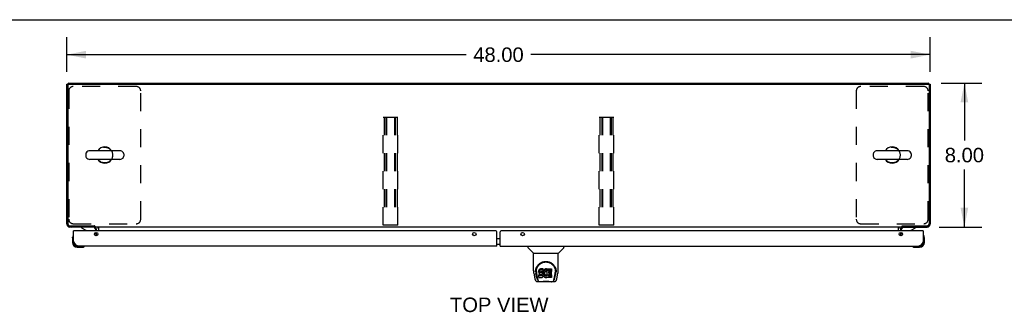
# Model space of a CAD drawing. Header units: inches. Extents: x 0 to 182, y 0 to 118.
# Tile 9 of 14: x 31 to 86, y 101 to 118. Entities that reach past the tile are written whole.
import ezdxf

# ---------------------------------------------------------------- set-up
doc = ezdxf.new("R2010")
doc.units = ezdxf.units.IN
doc.header["$LTSCALE"] = 10.005535
doc.header["$MEASUREMENT"] = 0
doc.linetypes.add('HIDDEN', pattern=[0.2, 0.1, -0.1])
doc.layers.get('0').update_dxf_attribs({"linetype": 'CONTINUOUS'})
for name, color, linetype in [('02___PRT_ALL_AXES', 7, 'CONTINUOUS'), ('DEFAULT_2', 8, 'HIDDEN'), ('DIMENSIONS', 7, 'CONTINUOUS')]:
    doc.layers.add(name, color=color, linetype=linetype)
doc.styles.get("Standard").update_dxf_attribs({"font": 'arial.ttf'})
doc.dimstyles.new('DIMSTYLE_1', dxfattribs={"dimtxt": 0.802583, "dimasz": 1.070111, "dimexe": 0.09, "dimexo": 0.07, "dimgap": 0.0375, "dimtad": 0, "dimtih": 1, "dimtoh": 1, "dimzin": 4, "dimdsep": 46, "dimtxsty": 'Standard', "dimblk": '_FILLED', "dimblk1": '_FILLED', "dimblk2": '_FILLED', "dimcen": 0.09, "dimazin": 1, "dimtfac": 1, "dimtdec": 3, "dimtofl": 0, "dimtmove": 0, "dimatfit": 3, "dimldrblk": '_FILLED', "dimfxl": 1, "dimtolj": 1, "dimtzin": 4, "dimarcsym": 0})

# ---------------------------------------------------------------- blocks, each defined once
blk = doc.blocks.new('_FILLED')
at = {"color": 0, "linetype": 'ByBlock'}
blk.add_solid([(0, 0), (-1, 0.2), (-1, -0.2)], dxfattribs=at)
blk = doc.blocks.new('*D3')
at = {"layer": 'DIMENSIONS', "color": 2, "linetype": 'Continuous'}
for p, q in [((34.006, 114.825), (34.006, 116.733)), ((82.006, 114.825), (82.006, 116.733)), ((34.006, 115.77), (56.203, 115.77)), ((82.006, 115.77), (59.81, 115.77))]:
    blk.add_line(p, q, dxfattribs=at)
at = {"layer": 'DIMENSIONS', "color": 2, "linetype": 'Continuous', "xscale": 1.0701107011, "yscale": 1.0701107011, "zscale": 1.0701107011, "rotation": 180}
blk.add_blockref('_FILLED', (34.006, 115.77), dxfattribs=at)
at = {"layer": 'DIMENSIONS', "color": 2, "linetype": 'Continuous', "xscale": 1.0701107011, "yscale": 1.0701107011, "zscale": 1.0701107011}
blk.add_blockref('_FILLED', (82.006, 115.77), dxfattribs=at)
at = {"layer": 'DIMENSIONS', "color": 2, "linetype": 'Continuous', "insert": (58.006, 116.171), "char_height": 0.8026, "width": 2.80457, "attachment_point": 2, "line_spacing_factor": 0.9}
blk.add_mtext('48.00', dxfattribs=at)
blk = doc.blocks.new('*D4')
at = {"layer": 'DIMENSIONS', "color": 2, "linetype": 'Continuous'}
for p, q in [((82.621, 114.191), (84.879, 114.191)), ((83.916, 114.191), (83.916, 110.993)), ((83.916, 106.191), (83.916, 109.388)), ((82.509, 106.191), (84.879, 106.191))]:
    blk.add_line(p, q, dxfattribs=at)
at = {"layer": 'DIMENSIONS', "color": 2, "linetype": 'Continuous', "xscale": 1.0701107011, "yscale": 1.0701107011, "zscale": 1.0701107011}
for p, rotation in [((83.916, 114.191), 90), ((83.916, 106.191), 270)]:
    blk.add_blockref('_FILLED', p, dxfattribs=dict(at, rotation=rotation))
at = {"layer": 'DIMENSIONS', "color": 2, "linetype": 'Continuous', "insert": (83.916, 110.592), "char_height": 0.8026, "width": 2.181, "attachment_point": 2, "line_spacing_factor": 0.9}
blk.add_mtext('8.00', dxfattribs=at)

msp = doc.modelspace()

# ---------------------------------------------------------------- linework, layer by layer
at = {"color": 7, "linetype": 'Continuous'}
for p, q in [((0, 117.712), (181.919, 117.712)), ((34.006, 114.139), (82.006, 114.139)), ((34.052, 114.145), (34.058, 114.139)), ((34.058, 114.109), (34.058, 106.368)), ((34.11, 114.139), (34.11, 114.191)), ((81.902, 114.139), (81.902, 114.191)), ((81.961, 114.145), (81.954, 114.139)), ((81.954, 114.109), (81.954, 106.368)), ((35.056, 110.254), (35.056, 110.127)), ((36.942, 110.432), (35.279, 110.432)), ((37.164, 110.254), (37.164, 110.127)), ((78.848, 110.254), (78.848, 110.127)), ((80.734, 110.432), (79.071, 110.432)), ((80.956, 110.254), (80.956, 110.127)), ((36.942, 109.949), (35.279, 109.949)), ((80.734, 109.949), (79.071, 109.949)), ((34.006, 106.346), (34.024, 106.346)), ((34.052, 106.236), (34.078, 106.263)), ((34.158, 106.268), (35.513, 106.268)), ((35.506, 106.268), (35.506, 106.191)), ((35.559, 106.241), (35.559, 106.191)), ((80.454, 106.191), (80.454, 106.241)), ((80.499, 106.268), (81.854, 106.268)), ((80.507, 106.268), (80.507, 106.191)), ((81.961, 106.236), (81.934, 106.263)), ((81.989, 106.346), (82.006, 106.346)), ((34.161, 106.208), (34.161, 106.191)), ((34.368, 105.728), (34.368, 105.727)), ((34.401, 105.987), (34.381, 105.987)), ((34.823, 106.191), (34.823, 106.152)), ((34.823, 106.152), (35.061, 106.014)), ((35.537, 105.797), (35.581, 105.84)), ((80.454, 106.191), (35.559, 106.191)), ((35.61, 105.987), (35.61, 106.034)), ((35.727, 106.187), (35.724, 106.19)), ((35.743, 106.166), (35.74, 106.17)), ((35.756, 106.162), (35.756, 105.987)), ((80.256, 105.987), (80.256, 106.162)), ((80.402, 105.987), (80.402, 106.034)), ((80.475, 105.797), (80.431, 105.84)), ((80.951, 106.014), (81.189, 106.152)), ((81.189, 106.191), (81.189, 106.152)), ((81.611, 105.987), (81.631, 105.987)), ((81.645, 105.724), (81.645, 105.726)), ((81.646, 105.721), (81.645, 105.724)), ((81.851, 106.191), (81.851, 106.208)), ((34.321, 105.592), (34.324, 105.63)), ((34.321, 105.592), (34.321, 105.336)), ((34.381, 105.379), (34.381, 105.336)), ((57.912, 105.557), (58.1, 105.557)), ((57.912, 105.237), (58.1, 105.237)), ((81.631, 105.336), (81.631, 105.379)), ((81.691, 105.592), (81.688, 105.63)), ((81.691, 105.336), (81.691, 105.592)), ((34.584, 105.133), (34.628, 105.133)), ((34.584, 105.073), (34.841, 105.073)), ((34.969, 105.118), (34.973, 105.118)), ((34.973, 105.118), (34.974, 105.119)), ((59.637, 105.133), (59.637, 105.07)), ((59.947, 104.745), (59.649, 105.042)), ((59.952, 104.739), (61.33, 104.739)), ((59.952, 103.767), (59.952, 104.739)), ((61.33, 103.768), (61.33, 104.739)), ((61.336, 104.745), (61.634, 105.042)), ((61.645, 105.133), (61.645, 105.07)), ((81.036, 105.119), (81.036, 105.119)), ((81.134, 105.075), (81.172, 105.073)), ((81.172, 105.073), (81.428, 105.073)), ((81.385, 105.133), (81.428, 105.133)), ((59.968, 103.624), (60.033, 103.319)), ((60.078, 103.798), (60.077, 103.735)), ((60.14, 103.347), (60.087, 103.617)), ((60.114, 103.725), (60.114, 103.702)), ((60.124, 103.604), (60.181, 103.311)), ((60.257, 103.771), (60.255, 103.747)), ((60.255, 103.68), (60.255, 103.747)), ((60.257, 103.704), (60.255, 103.68)), ((60.255, 103.68), (60.256, 103.656)), ((60.256, 103.656), (60.26, 103.633)), ((60.262, 103.794), (60.257, 103.771)), ((60.257, 103.704), (60.257, 103.771)), ((60.262, 103.727), (60.257, 103.704)), ((60.258, 103.394), (60.258, 103.536)), ((60.26, 103.633), (60.268, 103.61)), ((60.272, 103.816), (60.262, 103.794)), ((60.262, 103.727), (60.262, 103.794)), ((60.272, 103.75), (60.262, 103.727)), ((60.322, 103.541), (60.262, 103.54)), ((60.262, 103.474), (60.262, 103.54)), ((60.268, 103.61), (60.281, 103.59)), ((60.285, 103.836), (60.272, 103.816)), ((60.272, 103.75), (60.272, 103.816)), ((60.285, 103.769), (60.272, 103.75)), ((60.281, 103.59), (60.298, 103.573)), ((60.294, 103.844), (60.285, 103.836)), ((60.285, 103.769), (60.285, 103.836)), ((60.294, 103.777), (60.285, 103.769)), ((60.303, 103.851), (60.294, 103.844)), ((60.294, 103.777), (60.294, 103.844)), ((60.303, 103.784), (60.294, 103.777)), ((60.298, 103.573), (60.317, 103.56)), ((60.325, 103.86), (60.303, 103.851)), ((60.303, 103.784), (60.303, 103.851)), ((60.325, 103.793), (60.303, 103.784)), ((60.317, 103.56), (60.329, 103.556)), ((60.382, 103.541), (60.322, 103.541)), ((60.322, 103.474), (60.322, 103.541)), ((60.348, 103.868), (60.325, 103.86)), ((60.325, 103.793), (60.325, 103.86)), ((60.348, 103.801), (60.325, 103.793)), ((60.326, 103.668), (60.327, 103.683)), ((60.327, 103.661), (60.326, 103.668)), ((60.327, 103.683), (60.329, 103.698)), ((60.327, 103.661), (60.327, 103.683)), ((60.329, 103.654), (60.327, 103.661)), ((60.329, 103.698), (60.332, 103.705)), ((60.329, 103.654), (60.329, 103.698)), ((60.334, 103.648), (60.329, 103.654)), ((60.329, 103.556), (60.34, 103.554)), ((60.332, 103.705), (60.338, 103.71)), ((60.334, 103.648), (60.334, 103.706)), ((60.34, 103.643), (60.334, 103.648)), ((60.338, 103.71), (60.352, 103.714)), ((60.34, 103.71), (60.339, 103.71)), ((60.354, 103.706), (60.34, 103.71)), ((60.34, 103.643), (60.34, 103.71)), ((60.354, 103.639), (60.34, 103.643)), ((60.34, 103.554), (60.388, 103.553)), ((60.488, 103.868), (60.348, 103.868)), ((60.348, 103.801), (60.348, 103.868)), ((60.488, 103.801), (60.348, 103.801)), ((60.352, 103.714), (60.367, 103.716)), ((60.378, 103.707), (60.354, 103.706)), ((60.354, 103.639), (60.354, 103.706)), ((60.378, 103.64), (60.354, 103.639)), ((60.367, 103.716), (60.48, 103.716)), ((60.402, 103.706), (60.378, 103.707)), ((60.378, 103.64), (60.378, 103.707)), ((60.402, 103.639), (60.378, 103.64)), ((60.398, 103.542), (60.382, 103.541)), ((60.382, 103.474), (60.382, 103.541)), ((60.388, 103.553), (60.395, 103.552)), ((60.395, 103.552), (60.402, 103.55)), ((60.404, 103.546), (60.398, 103.542)), ((60.398, 103.476), (60.398, 103.542)), ((60.426, 103.7), (60.402, 103.706)), ((60.402, 103.639), (60.402, 103.706)), ((60.426, 103.634), (60.402, 103.639)), ((60.402, 103.55), (60.408, 103.545)), ((60.406, 103.547), (60.404, 103.546)), ((60.404, 103.479), (60.404, 103.546)), ((60.408, 103.545), (60.413, 103.539)), ((60.41, 103.484), (60.41, 103.544)), ((60.419, 103.496), (60.41, 103.484)), ((60.413, 103.539), (60.42, 103.526)), ((60.419, 103.496), (60.419, 103.528)), ((60.421, 103.503), (60.419, 103.496)), ((60.42, 103.526), (60.422, 103.511)), ((60.421, 103.503), (60.421, 103.515)), ((60.422, 103.511), (60.421, 103.503)), ((60.437, 103.696), (60.426, 103.7)), ((60.426, 103.634), (60.426, 103.7)), ((60.437, 103.629), (60.426, 103.634)), ((60.447, 103.689), (60.437, 103.696)), ((60.437, 103.629), (60.437, 103.696)), ((60.447, 103.622), (60.437, 103.629)), ((60.464, 103.672), (60.447, 103.689)), ((60.447, 103.622), (60.447, 103.689)), ((60.464, 103.605), (60.447, 103.622)), ((60.477, 103.652), (60.464, 103.672)), ((60.464, 103.605), (60.464, 103.672)), ((60.477, 103.585), (60.464, 103.605)), ((60.486, 103.63), (60.477, 103.652)), ((60.477, 103.585), (60.477, 103.652)), ((60.486, 103.563), (60.477, 103.585)), ((60.48, 103.716), (60.486, 103.716)), ((60.486, 103.716), (60.487, 103.721)), ((60.487, 103.626), (60.486, 103.63)), ((60.486, 103.563), (60.486, 103.63)), ((60.493, 103.54), (60.486, 103.563)), ((60.487, 103.721), (60.489, 103.734)), ((60.492, 103.704), (60.487, 103.659)), ((60.487, 103.592), (60.487, 103.659)), ((60.492, 103.637), (60.487, 103.592)), ((60.487, 103.592), (60.488, 103.57)), ((60.487, 103.469), (60.494, 103.492)), ((60.49, 103.825), (60.488, 103.868)), ((60.488, 103.801), (60.488, 103.868)), ((60.49, 103.758), (60.488, 103.801)), ((60.488, 103.57), (60.492, 103.548)), ((60.489, 103.734), (60.49, 103.758)), ((60.49, 103.758), (60.49, 103.825)), ((60.496, 103.726), (60.492, 103.704)), ((60.492, 103.637), (60.492, 103.704)), ((60.496, 103.659), (60.492, 103.637)), ((60.492, 103.548), (60.496, 103.526)), ((60.495, 103.516), (60.493, 103.54)), ((60.494, 103.492), (60.495, 103.516)), ((60.495, 103.516), (60.495, 103.531)), ((60.502, 103.747), (60.496, 103.726)), ((60.496, 103.659), (60.496, 103.726)), ((60.502, 103.68), (60.496, 103.659)), ((60.496, 103.526), (60.503, 103.505)), ((60.511, 103.768), (60.502, 103.747)), ((60.502, 103.68), (60.502, 103.747)), ((60.511, 103.701), (60.502, 103.68)), ((60.503, 103.505), (60.524, 103.466)), ((60.522, 103.787), (60.511, 103.768)), ((60.511, 103.701), (60.511, 103.768)), ((60.522, 103.72), (60.511, 103.701)), ((60.535, 103.805), (60.522, 103.787)), ((60.522, 103.72), (60.522, 103.787)), ((60.535, 103.738), (60.522, 103.72)), ((60.549, 103.822), (60.535, 103.805)), ((60.535, 103.738), (60.535, 103.805)), ((60.549, 103.755), (60.535, 103.738)), ((60.566, 103.837), (60.549, 103.822)), ((60.549, 103.755), (60.549, 103.822)), ((60.566, 103.77), (60.549, 103.755)), ((60.558, 103.608), (60.557, 103.581)), ((60.557, 103.581), (60.558, 103.568)), ((60.561, 103.635), (60.558, 103.608)), ((60.558, 103.568), (60.558, 103.608)), ((60.558, 103.568), (60.561, 103.555)), ((60.56, 103.628), (60.561, 103.622)), ((60.565, 103.648), (60.561, 103.635)), ((60.561, 103.622), (60.571, 103.597)), ((60.561, 103.555), (60.561, 103.622)), ((60.561, 103.555), (60.571, 103.53)), ((60.57, 103.659), (60.565, 103.648)), ((60.584, 103.85), (60.566, 103.837)), ((60.566, 103.77), (60.566, 103.837)), ((60.584, 103.783), (60.566, 103.77)), ((60.585, 103.683), (60.57, 103.659)), ((60.571, 103.597), (60.585, 103.574)), ((60.571, 103.53), (60.571, 103.597)), ((60.571, 103.53), (60.585, 103.507)), ((60.604, 103.859), (60.584, 103.85)), ((60.584, 103.783), (60.584, 103.85)), ((60.604, 103.792), (60.584, 103.783)), ((60.593, 103.693), (60.585, 103.683)), ((60.585, 103.574), (60.594, 103.564)), ((60.585, 103.507), (60.585, 103.574)), ((60.585, 103.507), (60.594, 103.497)), ((60.604, 103.7), (60.593, 103.693)), ((60.594, 103.564), (60.604, 103.555)), ((60.594, 103.497), (60.594, 103.564)), ((60.594, 103.497), (60.604, 103.488)), ((60.626, 103.864), (60.604, 103.859)), ((60.604, 103.792), (60.604, 103.859)), ((60.626, 103.797), (60.604, 103.792)), ((60.629, 103.711), (60.604, 103.7)), ((60.604, 103.555), (60.615, 103.548)), ((60.604, 103.488), (60.604, 103.555)), ((60.615, 103.548), (60.627, 103.543)), ((60.615, 103.481), (60.615, 103.548)), ((60.648, 103.866), (60.626, 103.864)), ((60.626, 103.797), (60.626, 103.864)), ((60.648, 103.799), (60.626, 103.797)), ((60.627, 103.543), (60.64, 103.541)), ((60.627, 103.476), (60.627, 103.543)), ((60.641, 103.714), (60.629, 103.711)), ((60.64, 103.541), (60.654, 103.54)), ((60.64, 103.474), (60.64, 103.541)), ((60.655, 103.714), (60.641, 103.714)), ((60.648, 103.866), (60.671, 103.866)), ((60.648, 103.799), (60.648, 103.866)), ((60.671, 103.799), (60.648, 103.799)), ((60.654, 103.54), (60.667, 103.542)), ((60.654, 103.473), (60.654, 103.54)), ((60.668, 103.711), (60.655, 103.714)), ((60.667, 103.542), (60.68, 103.546)), ((60.667, 103.475), (60.667, 103.542)), ((60.68, 103.706), (60.668, 103.711)), ((60.682, 103.864), (60.671, 103.866)), ((60.671, 103.799), (60.671, 103.866)), ((60.682, 103.797), (60.671, 103.799)), ((60.68, 103.546), (60.692, 103.552)), ((60.68, 103.479), (60.68, 103.546)), ((60.692, 103.861), (60.682, 103.864)), ((60.682, 103.797), (60.682, 103.864)), ((60.692, 103.794), (60.682, 103.797)), ((60.712, 103.777), (60.686, 103.709)), ((60.711, 103.849), (60.692, 103.861)), ((60.692, 103.794), (60.692, 103.861)), ((60.711, 103.782), (60.692, 103.794)), ((60.692, 103.552), (60.703, 103.559)), ((60.692, 103.485), (60.692, 103.552)), ((60.692, 103.485), (60.703, 103.492)), ((60.703, 103.559), (60.703, 103.492)), ((60.709, 103.558), (60.721, 103.54)), ((60.709, 103.491), (60.721, 103.474)), ((60.711, 103.849), (60.711, 103.782)), ((60.713, 103.845), (60.713, 103.778)), ((60.721, 103.866), (60.958, 103.866)), ((60.721, 103.474), (60.721, 103.866)), ((60.721, 103.799), (60.958, 103.799)), ((60.791, 103.711), (60.791, 103.644)), ((60.793, 103.552), (60.793, 103.475)), ((60.958, 103.715), (60.796, 103.715)), ((60.796, 103.706), (60.927, 103.706)), ((60.796, 103.639), (60.927, 103.639)), ((60.927, 103.557), (60.797, 103.557)), ((60.797, 103.537), (60.959, 103.537)), ((60.932, 103.701), (60.932, 103.561)), ((60.962, 103.861), (60.962, 103.72)), ((60.963, 103.533), (60.963, 103.394)), ((61.102, 103.311), (61.159, 103.601)), ((61.143, 103.347), (61.196, 103.617)), ((61.159, 103.601), (61.159, 103.605)), ((61.205, 103.798), (61.206, 103.735)), ((61.212, 103.725), (61.212, 103.725)), ((61.212, 103.712), (61.212, 103.712)), ((61.25, 103.319), (61.315, 103.624)), ((60.033, 103.319), (60.033, 103.319)), ((60.157, 103.164), (60.358, 103.164)), ((60.199, 103.243), (60.191, 103.243)), ((60.197, 103.247), (60.2, 103.237)), ((60.201, 103.237), (60.2, 103.237)), ((60.243, 103.164), (60.237, 103.164)), ((60.243, 103.164), (60.242, 103.164)), ((60.322, 103.474), (60.262, 103.474)), ((60.263, 103.389), (60.407, 103.389)), ((60.382, 103.474), (60.322, 103.474)), ((60.935, 103.152), (60.348, 103.152)), ((60.398, 103.476), (60.382, 103.474)), ((60.404, 103.479), (60.398, 103.476)), ((60.41, 103.484), (60.404, 103.479)), ((60.407, 103.389), (60.419, 103.391)), ((60.419, 103.391), (60.43, 103.395)), ((60.43, 103.395), (60.45, 103.409)), ((60.45, 103.409), (60.467, 103.426)), ((60.467, 103.426), (60.473, 103.436)), ((60.473, 103.436), (60.479, 103.446)), ((60.479, 103.446), (60.487, 103.469)), ((60.524, 103.466), (60.537, 103.447)), ((60.537, 103.447), (60.552, 103.431)), ((60.552, 103.431), (60.568, 103.416)), ((60.568, 103.416), (60.586, 103.402)), ((60.586, 103.402), (60.596, 103.397)), ((60.596, 103.397), (60.606, 103.393)), ((60.604, 103.488), (60.615, 103.481)), ((60.606, 103.393), (60.628, 103.388)), ((60.615, 103.481), (60.627, 103.476)), ((60.627, 103.476), (60.64, 103.474)), ((60.628, 103.388), (60.65, 103.385)), ((60.64, 103.474), (60.654, 103.473)), ((60.65, 103.385), (60.672, 103.388)), ((60.654, 103.473), (60.667, 103.475)), ((60.667, 103.475), (60.68, 103.479)), ((60.672, 103.388), (60.693, 103.395)), ((60.68, 103.479), (60.692, 103.485)), ((60.693, 103.395), (60.712, 103.407)), ((60.712, 103.407), (60.713, 103.407)), ((60.723, 103.407), (60.713, 103.407)), ((60.723, 103.394), (60.723, 103.407)), ((60.959, 103.389), (60.728, 103.389)), ((60.797, 103.47), (60.959, 103.47)), ((60.925, 103.164), (61.126, 103.164)), ((61.041, 103.164), (61.04, 103.164)), ((61.082, 103.237), (61.086, 103.247)), ((61.082, 103.237), (61.082, 103.237)), ((61.092, 103.243), (61.084, 103.243))]:
    msp.add_line(p, q, dxfattribs=at)
at = {"color": 3, "linetype": 'Continuous'}
for p, q in [((34.006, 106.346), (34.006, 114.139)), ((34.11, 114.191), (81.902, 114.191)), ((82.006, 114.139), (82.006, 106.346)), ((34.017, 106.365), (34.014, 106.363)), ((35.51, 106.191), (34.161, 106.191)), ((34.381, 105.379), (34.381, 105.987)), ((57.85, 105.987), (34.401, 105.987)), ((35.652, 105.987), (35.652, 106.048)), ((35.652, 105.707), (35.652, 105.89)), ((57.912, 105.133), (57.912, 105.924)), ((58.1, 105.133), (58.1, 105.924)), ((81.611, 105.987), (58.162, 105.987)), ((80.36, 106.048), (80.36, 105.987)), ((80.36, 105.89), (80.36, 105.707)), ((80.503, 106.191), (81.851, 106.191)), ((81.631, 105.987), (81.631, 105.379)), ((57.912, 105.133), (34.628, 105.133)), ((58.1, 105.133), (81.385, 105.133))]:
    msp.add_line(p, q, dxfattribs=at)
for points in [[(34.014, 106.363), (34.008, 106.354), (34.006, 106.346)], [(82.006, 106.346), (82.004, 106.354), (81.999, 106.363), (81.996, 106.365)], [(34.161, 106.191), (34.17, 106.193), (34.178, 106.198), (34.181, 106.201)], [(81.831, 106.201), (81.834, 106.198), (81.843, 106.193), (81.851, 106.191)], [(34.628, 105.133), (34.617, 105.133), (34.607, 105.135), (34.597, 105.137), (34.587, 105.141), (34.576, 105.146), (34.566, 105.151), (34.556, 105.158), (34.545, 105.166), (34.535, 105.174), (34.525, 105.184), (34.515, 105.194), (34.504, 105.205), (34.494, 105.217), (34.484, 105.229), (34.474, 105.242), (34.463, 105.256), (34.453, 105.27), (34.443, 105.285), (34.433, 105.3), (34.422, 105.315), (34.412, 105.331), (34.402, 105.347), (34.391, 105.363), (34.381, 105.379)], [(81.631, 105.379), (81.621, 105.363), (81.611, 105.347), (81.6, 105.331), (81.59, 105.315), (81.58, 105.3), (81.57, 105.285), (81.559, 105.27), (81.549, 105.256), (81.539, 105.242), (81.528, 105.229), (81.518, 105.217), (81.508, 105.205), (81.498, 105.194), (81.487, 105.184), (81.477, 105.174), (81.467, 105.166), (81.457, 105.158), (81.446, 105.151), (81.436, 105.146), (81.426, 105.141), (81.415, 105.137), (81.405, 105.135), (81.395, 105.133), (81.385, 105.133)]]:
    msp.add_lwpolyline(points, dxfattribs=at)
at = {"color": 7, "linetype": 'Continuous'}
for points in [[(35.559, 106.241), (35.554, 106.246), (35.551, 106.25), (35.548, 106.252), (35.546, 106.253), (35.543, 106.255), (35.541, 106.255), (35.538, 106.256), (35.535, 106.257), (35.531, 106.259), (35.526, 106.261), (35.52, 106.264), (35.513, 106.268)], [(80.454, 106.241), (80.458, 106.246), (80.461, 106.25), (80.464, 106.252), (80.467, 106.253), (80.469, 106.255), (80.472, 106.255), (80.474, 106.256), (80.477, 106.257), (80.481, 106.259), (80.486, 106.261), (80.492, 106.264), (80.499, 106.268)], [(34.368, 105.727), (34.367, 105.726), (34.367, 105.724), (34.366, 105.721)], [(35.737, 106.174), (35.734, 106.179), (35.731, 106.183), (35.727, 106.187)], [(35.74, 106.17), (35.737, 106.174), (35.734, 106.179)], [(35.751, 106.162), (35.747, 106.163), (35.743, 106.166)], [(35.756, 106.162), (35.751, 106.162), (35.747, 106.163), (35.743, 106.166)], [(80.256, 106.162), (80.261, 106.162), (80.265, 106.163), (80.269, 106.166), (80.273, 106.17), (80.276, 106.174), (80.279, 106.179), (80.282, 106.183), (80.285, 106.187), (80.289, 106.19)], [(81.645, 105.726), (81.645, 105.727), (81.645, 105.728)], [(34.974, 105.119), (34.976, 105.119), (34.976, 105.119)], [(81.036, 105.119), (81.038, 105.119), (81.039, 105.118), (81.043, 105.118)], [(60.071, 103.725), (60.073, 103.767), (60.081, 103.819), (60.092, 103.868), (60.108, 103.915), (60.126, 103.958), (60.148, 103.999), (60.172, 104.037), (60.199, 104.073), (60.229, 104.106), (60.261, 104.137), (60.295, 104.166), (60.332, 104.191), (60.371, 104.214), (60.412, 104.234), (60.455, 104.251), (60.499, 104.265), (60.545, 104.275), (60.592, 104.281), (60.64, 104.283), (60.687, 104.281), (60.734, 104.275), (60.78, 104.266), (60.824, 104.253), (60.867, 104.236), (60.909, 104.216), (60.948, 104.194), (60.984, 104.168), (61.019, 104.14), (61.051, 104.109), (61.081, 104.076), (61.108, 104.04), (61.133, 104.002), (61.155, 103.962), (61.174, 103.919), (61.189, 103.873), (61.201, 103.824), (61.209, 103.773), (61.212, 103.725)], [(60.114, 103.725), (60.115, 103.745), (60.116, 103.769), (60.119, 103.794), (60.123, 103.817), (60.127, 103.841), (60.133, 103.864), (60.14, 103.887), (60.148, 103.909), (60.156, 103.93), (60.166, 103.951), (60.176, 103.972), (60.187, 103.991), (60.198, 104.01), (60.21, 104.028), (60.223, 104.046), (60.236, 104.062), (60.25, 104.078), (60.264, 104.093), (60.278, 104.107), (60.293, 104.121), (60.308, 104.133), (60.323, 104.145), (60.339, 104.156), (60.354, 104.167), (60.37, 104.177), (60.386, 104.186), (60.402, 104.194)], [(60.402, 104.194), (60.418, 104.202), (60.434, 104.209), (60.449, 104.216), (60.465, 104.222), (60.481, 104.227), (60.497, 104.232), (60.513, 104.236), (60.529, 104.24), (60.545, 104.243), (60.561, 104.246), (60.577, 104.248), (60.593, 104.25), (60.609, 104.251), (60.625, 104.252), (60.641, 104.252), (60.657, 104.252), (60.673, 104.251), (60.688, 104.25), (60.704, 104.248), (60.72, 104.246), (60.736, 104.243), (60.752, 104.24), (60.768, 104.237), (60.784, 104.232), (60.8, 104.228), (60.816, 104.222), (60.832, 104.216), (60.848, 104.21), (60.864, 104.203)], [(60.864, 104.203), (60.88, 104.195), (60.896, 104.186), (60.912, 104.177), (60.928, 104.168), (60.943, 104.157), (60.959, 104.146), (60.974, 104.134), (60.989, 104.121), (61.004, 104.108), (61.018, 104.094), (61.032, 104.079), (61.046, 104.063), (61.059, 104.046), (61.072, 104.029), (61.084, 104.011), (61.096, 103.992), (61.107, 103.972), (61.117, 103.952), (61.127, 103.931), (61.135, 103.909), (61.143, 103.887), (61.15, 103.864), (61.155, 103.841), (61.16, 103.818), (61.164, 103.794), (61.166, 103.77), (61.168, 103.745), (61.168, 103.725)], [(59.952, 103.767), (59.953, 103.74), (59.956, 103.698), (59.962, 103.656), (59.968, 103.624)], [(60.071, 103.712), (60.071, 103.717), (60.071, 103.725)], [(60.114, 103.702), (60.115, 103.686), (60.116, 103.657), (60.12, 103.629), (60.124, 103.604)], [(60.262, 103.54), (60.262, 103.54), (60.261, 103.54), (60.261, 103.54), (60.261, 103.54), (60.26, 103.54), (60.26, 103.54), (60.259, 103.539), (60.259, 103.539), (60.259, 103.539), (60.258, 103.538), (60.258, 103.538), (60.258, 103.537), (60.258, 103.537), (60.258, 103.536)], [(61.159, 103.605), (61.16, 103.608), (61.16, 103.611), (61.161, 103.614), (61.161, 103.617), (61.162, 103.62), (61.162, 103.623), (61.163, 103.627), (61.163, 103.63), (61.164, 103.634), (61.164, 103.638), (61.165, 103.641), (61.165, 103.645), (61.166, 103.649), (61.166, 103.653), (61.166, 103.657), (61.167, 103.662), (61.167, 103.666), (61.167, 103.671), (61.168, 103.675), (61.168, 103.68), (61.168, 103.685), (61.168, 103.69), (61.168, 103.695), (61.168, 103.7), (61.168, 103.725)], [(61.212, 103.725), (61.212, 103.717), (61.212, 103.712)], [(61.315, 103.624), (61.321, 103.655), (61.327, 103.697), (61.33, 103.74), (61.33, 103.768)], [(60.033, 103.319), (60.036, 103.304), (60.042, 103.283), (60.047, 103.264), (60.054, 103.248), (60.06, 103.233), (60.068, 103.22), (60.076, 103.207), (60.085, 103.196), (60.096, 103.186), (60.109, 103.178), (60.122, 103.171), (60.137, 103.166), (60.153, 103.164), (60.157, 103.164)], [(60.181, 103.311), (60.183, 103.3), (60.186, 103.286), (60.19, 103.272), (60.193, 103.26), (60.197, 103.247)], [(60.201, 103.237), (60.206, 103.224), (60.212, 103.212), (60.219, 103.201), (60.225, 103.192), (60.233, 103.184), (60.241, 103.177), (60.25, 103.171), (60.259, 103.167), (60.269, 103.165), (60.277, 103.164)], [(60.262, 103.474), (60.262, 103.474), (60.261, 103.473), (60.261, 103.473), (60.261, 103.473), (60.26, 103.473), (60.26, 103.473), (60.259, 103.472), (60.259, 103.472), (60.259, 103.472), (60.258, 103.471), (60.258, 103.471), (60.258, 103.47), (60.258, 103.47), (60.258, 103.469)], [(60.358, 103.164), (60.378, 103.165), (60.401, 103.166), (60.424, 103.168), (60.449, 103.171), (60.474, 103.174), (60.501, 103.177), (60.529, 103.18), (60.557, 103.182), (60.586, 103.184), (60.615, 103.185), (60.644, 103.185), (60.673, 103.185), (60.702, 103.183), (60.731, 103.181), (60.759, 103.179), (60.786, 103.176), (60.812, 103.174), (60.837, 103.171), (60.861, 103.168), (60.883, 103.166), (60.905, 103.165), (60.925, 103.164)], [(60.358, 103.164), (60.38, 103.165), (60.407, 103.166), (60.434, 103.169), (60.462, 103.172), (60.491, 103.175), (60.52, 103.177), (60.55, 103.18), (60.58, 103.181), (60.611, 103.183), (60.641, 103.183), (60.671, 103.183), (60.702, 103.182), (60.732, 103.18), (60.762, 103.177), (60.791, 103.175), (60.82, 103.172), (60.848, 103.169), (60.876, 103.166), (60.902, 103.165), (60.925, 103.164)], [(61.006, 103.164), (61.013, 103.165), (61.023, 103.167), (61.033, 103.171), (61.042, 103.177), (61.05, 103.184), (61.058, 103.192), (61.064, 103.201), (61.071, 103.212), (61.077, 103.224), (61.082, 103.237)], [(61.086, 103.247), (61.09, 103.26), (61.093, 103.272), (61.096, 103.286), (61.1, 103.3), (61.102, 103.311)], [(61.126, 103.164), (61.141, 103.165), (61.154, 103.169), (61.167, 103.174), (61.178, 103.18), (61.189, 103.188), (61.198, 103.197), (61.207, 103.207), (61.214, 103.218), (61.221, 103.229), (61.227, 103.242), (61.232, 103.255), (61.238, 103.271), (61.243, 103.288), (61.247, 103.307), (61.25, 103.319)]]:
    msp.add_lwpolyline(points, dxfattribs=at)
at = {"color": 3, "linetype": 'Continuous'}
for centre in [(35.631, 105.799), (56.662, 105.799), (59.35, 105.799), (80.381, 105.799)]:
    msp.add_circle(centre, 0.094, dxfattribs=at)
for centre, radius, start, end in [((34.161, 114.036), 0.155, 109.251, 138.2517), ((81.851, 114.036), 0.155, 41.7483, 70.749), ((34.253, 106.437), 0.246, 180, 270), ((34.161, 106.346), 0.155, 180, 270), ((81.76, 106.437), 0.246, 270, 360), ((81.851, 106.346), 0.155, 270, 360), ((34.401, 105.967), 0.02, 90, 180), ((35.51, 106.048), 0.142, 0, 90), ((57.85, 105.924), 0.0625, 0, 90), ((58.162, 105.924), 0.0625, 90, 180), ((80.503, 106.048), 0.142, 90, 180), ((81.611, 105.967), 0.02, 0, 90), ((34.628, 105.379), 0.246, 180, 270), ((81.385, 105.379), 0.246, 270, 360)]:
    msp.add_arc(centre, radius, start, end, dxfattribs=at)
at = {"color": 7, "linetype": 'Continuous'}
for centre, radius, start, end in [((34.088, 114.109), 0.03, 90, 180), ((81.924, 114.109), 0.03, 0, 90), ((36.11, 110.191), 0.452, 32.2955, 147.7045), ((79.902, 110.191), 0.452, 32.2955, 147.7045), ((35.181, 110.254), 0.125, 146.8152, 180), ((35.181, 110.127), 0.125, 180, 213.1848), ((35.279, 110.191), 0.241, 90, 146.8152), ((36.942, 110.191), 0.241, 33.1848, 90), ((37.039, 110.254), 0.125, 0, 33.1848), ((37.039, 110.127), 0.125, 326.8152, 360), ((78.973, 110.254), 0.125, 146.8152, 180), ((78.973, 110.127), 0.125, 180, 213.1848), ((79.071, 110.191), 0.241, 90, 146.8152), ((80.734, 110.191), 0.241, 33.1848, 90), ((80.831, 110.254), 0.125, 0, 33.1848), ((80.831, 110.127), 0.125, 326.8152, 360), ((35.279, 110.191), 0.241, 213.1848, 270), ((36.11, 110.191), 0.452, 212.2955, 327.7045), ((36.942, 110.191), 0.241, 270, 326.8152), ((79.071, 110.191), 0.241, 213.1848, 270), ((79.902, 110.191), 0.452, 212.2955, 327.7045), ((80.734, 110.191), 0.241, 270, 326.8152), ((34.158, 106.368), 0.1, 180, 270), ((81.854, 106.368), 0.1, 270, 360), ((34.571, 105.592), 0.25, 149.1101, 180), ((34.369, 105.713), 0.015, 96.3796, 149.1101), ((34.366, 105.713), 0.015, 0, 83.6204), ((35.011, 105.927), 0.1, 36.5468, 59.908), ((35.453, 106.034), 0.157, 0, 90), ((35.51, 105.911), 0.1, 315, 347.6192), ((35.51, 106.048), 0.246, 13.1707, 34.024), ((80.503, 106.048), 0.246, 145.976, 166.8293), ((80.559, 106.034), 0.157, 90, 180), ((80.502, 105.911), 0.1, 192.3808, 225), ((81.001, 105.927), 0.1, 120.092, 143.4532), ((81.646, 105.713), 0.015, 96.3796, 180), ((81.643, 105.713), 0.015, 30.8899, 83.6204), ((81.441, 105.592), 0.25, 0, 30.8899), ((34.584, 105.336), 0.263, 180, 270), ((34.584, 105.336), 0.203, 180, 270), ((81.428, 105.336), 0.263, 270, 360), ((81.428, 105.336), 0.203, 270, 360), ((34.841, 105.323), 0.25, 270, 300.8899), ((34.961, 105.118), 0.015, 6.3796, 90), ((34.961, 105.121), 0.015, 300.8899, 353.6204), ((59.677, 105.07), 0.0394, 180, 225), ((59.961, 104.759), 0.0197, 225, 270), ((61.322, 104.759), 0.0197, 270, 315), ((61.606, 105.07), 0.0394, 315, 360), ((81.051, 105.118), 0.015, 90, 173.6204), ((81.051, 105.121), 0.015, 186.3796, 239.1101), ((81.172, 105.323), 0.25, 239.1101, 270), ((60.348, 103.172), 0.0197, 203.607, 270), ((60.935, 103.172), 0.0197, 270, 336.393)]:
    msp.add_arc(centre, radius, start, end, dxfattribs=at)
for centre, major_axis, ratio, start_param, end_param in [((60.641, 103.725), (0, 0.565), 0.999848, 1.129542, 1.76365), ((60.682, 103.71), (0.00448, 0), 1, -1.986921, -0.366491), ((60.706, 103.555), (0.00448, 0), 1, 0.594971, 2.222579), ((60.706, 103.489), (0.00448, 0), 1, 0.594971, 2.222579), ((60.708, 103.845), (0.00448, 0), 1, 0.003891, 0.905353), ((60.708, 103.778), (0, 0.00448), 1, 4.345898, 5.617742), ((60.796, 103.711), (0, 0.00448), 1, 0, 1.570796), ((60.796, 103.71), (0, 0.00448), 1, 1.570796, 3.141593), ((60.796, 103.644), (0, 0.00448), 1, 1.570796, 3.141593), ((60.797, 103.552), (0, 0.00448), 1, 0, 1.570796), ((60.797, 103.542), (0, 0.00448), 1, 1.570796, 3.141593), ((60.927, 103.701), (0, 0.00448), 1, -1.570796, 0), ((60.927, 103.635), (0, 0.00448), 1, -1.570796, 0), ((60.927, 103.561), (0, 0.00448), 1, -3.141593, -1.570796), ((60.958, 103.861), (0, 0.00448), 1, -1.570796, 0), ((60.958, 103.794), (0, 0.00448), 1, -1.570796, 0), ((60.958, 103.72), (0, 0.00448), 1, -3.141593, -1.570796), ((60.959, 103.533), (0, 0.00448), 1, -1.570796, 0), ((60.641, 103.725), (0, 0.565), 0.999848, 4.519536, 5.157611), ((60.198, 103.597), (0.007, 0.354), 0.213027, -3.923008, -3.13761), ((60.263, 103.394), (0, 0.00483), 1, -4.712389, -3.141593), ((60.728, 103.394), (0, 0.00448), 1, 1.570796, 3.141593), ((60.797, 103.475), (0, 0.00448), 1, 1.570796, 3.141593), ((60.959, 103.466), (0, 0.00448), 1, -1.570796, 0), ((60.959, 103.394), (0, 0.00448), 1, -3.141593, -1.570796), ((61.085, 103.597), (-0.007, 0.354), 0.213027, -3.145575, -2.360177)]:
    msp.add_ellipse(centre, major_axis=major_axis, ratio=ratio, start_param=start_param, end_param=end_param, dxfattribs=at)
at = {"layer": '02___PRT_ALL_AXES', "color": 8, "linetype": 'HIDDEN'}
for centre in [(36.11, 110.191), (79.902, 110.191)]:
    msp.add_circle(centre, 0.438, dxfattribs=at)
at = {"layer": '02___PRT_ALL_AXES', "color": 7, "linetype": 'Continuous'}
for start, end in [(350.8498, 351.1102), (355.1015, 355.5324)]:
    msp.add_arc((81.428, 105.336), 0.263, start, end, dxfattribs=at)
at = {"layer": 'DEFAULT_2', "color": 8, "linetype": 'HIDDEN'}
for p, q in [((37.86, 114.003), (34.36, 114.003)), ((81.652, 114.003), (78.152, 114.003)), ((34.11, 113.753), (34.11, 106.628)), ((38.11, 106.628), (38.11, 113.753)), ((77.902, 113.753), (77.902, 106.628)), ((81.902, 106.628), (81.902, 113.753)), ((51.6, 106.295), (51.6, 112.295)), ((51.6, 112.295), (52.412, 112.295)), ((51.64, 112.295), (51.64, 106.295)), ((51.747, 112.295), (51.747, 106.295)), ((51.787, 112.295), (51.787, 106.295)), ((52.225, 112.295), (52.225, 106.295)), ((52.265, 112.295), (52.265, 106.295)), ((52.372, 112.295), (52.372, 106.295)), ((52.412, 106.295), (52.412, 112.295)), ((63.6, 112.295), (64.412, 112.295)), ((63.6, 106.295), (63.6, 112.295)), ((63.64, 112.295), (63.64, 106.295)), ((63.747, 112.295), (63.747, 106.295)), ((63.787, 112.295), (63.787, 106.295)), ((64.225, 112.295), (64.225, 106.295)), ((64.265, 112.295), (64.265, 106.295)), ((64.372, 112.295), (64.372, 106.295)), ((64.412, 106.295), (64.412, 112.295)), ((34.36, 106.378), (37.86, 106.378)), ((52.412, 106.295), (51.6, 106.295)), ((64.412, 106.295), (63.6, 106.295)), ((78.152, 106.378), (81.652, 106.378))]:
    msp.add_line(p, q, dxfattribs=at)
for centre, start, end in [((34.36, 113.753), 90, 180), ((37.86, 113.753), 0, 90), ((78.152, 113.753), 90, 180), ((81.652, 113.753), 0, 90), ((34.36, 106.628), 180, 270), ((37.86, 106.628), 270, 360), ((78.152, 106.628), 180, 270), ((81.652, 106.628), 270, 360)]:
    msp.add_arc(centre, 0.25, start, end, dxfattribs=at)

# ---------------------------------------------------------------- texts
at = {"layer": 'DIMENSIONS', "color": 2, "linetype": 'Continuous', "insert": (58.048, 102.272), "char_height": 0.8026, "width": 5.4689, "attachment_point": 2, "line_spacing_factor": 0.9}
msp.add_mtext('TOP VIEW', dxfattribs=at)

# ---------------------------------------------------------------- dimensions: what is measured, and where the dimension line sits
at = {"layer": 'DIMENSIONS', "color": 2, "linetype": 'Continuous'}
dim = msp.add_linear_dim(base=(82.006, 115.77), p1=(34.006, 116.803), p2=(82.006, 116.803), dimstyle='DIMSTYLE_1', dxfattribs=at)
dim.commit()
dim.dimension.update_dxf_attribs({"geometry": '*D3', "text_midpoint": (57.985, 115.766), "dimtype": 160})
dim = msp.add_linear_dim(base=(83.916, 106.191), p1=(82.551, 114.191), p2=(82.439, 106.191), angle=270, dimstyle='DIMSTYLE_1', dxfattribs=at)
dim.commit()
dim.dimension.update_dxf_attribs({"geometry": '*D4', "text_midpoint": (83.912, 110.186), "dimtype": 160})

doc.saveas('drawing.dxf')
